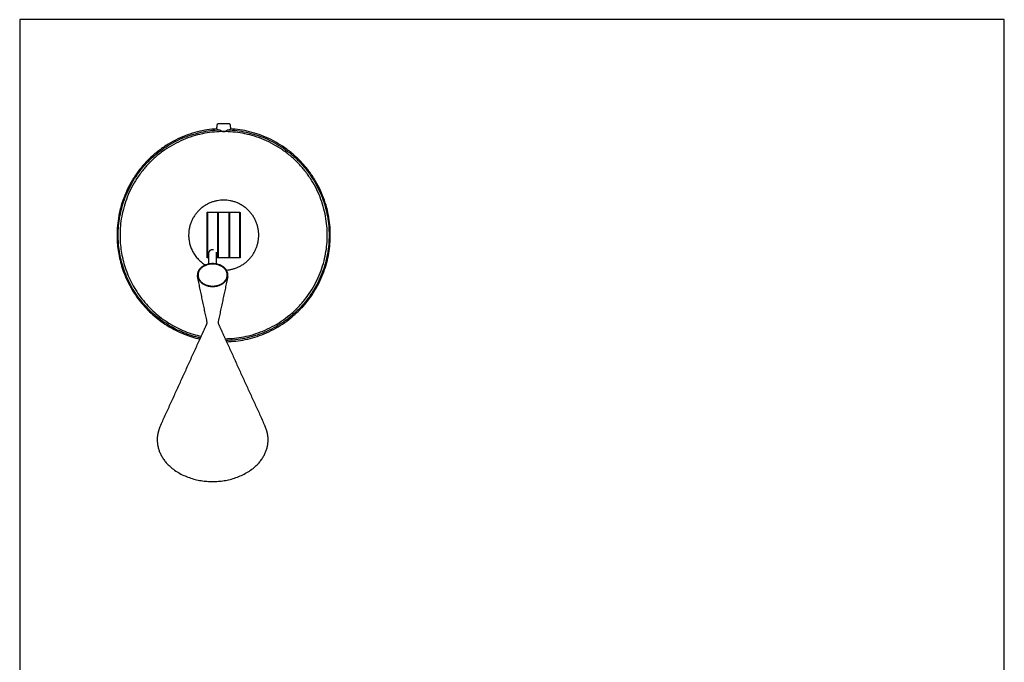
# Model space of a CAD drawing. Header units: millimetres. Extents: x -808 to 808, y -1435 to 1435.
# Tile 4 of 4: x -808 to 808, y 379 to 1435. Entities that reach past the tile are written whole.
import ezdxf

# ---------------------------------------------------------------- set-up
doc = ezdxf.new("R2010")
doc.units = ezdxf.units.MM
for name, color, linetype, true_color in [('Make2D$Visible$Curves$TDL0715_01_ASS01_ADJUSTMENT_MECHANISM$TDL0715_01_PT04_R02_Base Junction', 7, 'Continuous', 0xffffff), ('Make2D$Visible$Curves$TDL0715_01_ASS01_ADJUSTMENT_MECHANISM$TDL0715_01_PT05_R02_Thumb Nut', 7, 'Continuous', 0xffffff), ('Make2D$Visible$Curves$TDL0715_01_ASS01_ADJUSTMENT_MECHANISM$TDL0715_01_PT06_R02_Shade Junction', 7, 'Continuous', 0xffffff), ('Make2D$Visible$Curves$TDL0715_01_PT01_R03_Cast_Base', 7, 'Continuous', 0xffffff), ('Make2D$Visible$Curves$TDL0715_01_PT07_R01_SHADE_TUBE', 7, 'Continuous', 0xffffff), ('Make2D$Visible$Curves$TDL0715_01_PT12_R02_Beat_Floor_Shade', 7, 'Continuous', 0x0f0f0f), ('TDL0715_01_PT01_R03_Cast_Base', 7, 'Continuous', 0xffffff)]:
    doc.layers.add(name, color=color, linetype=linetype, true_color=true_color)

msp = doc.modelspace()

# ---------------------------------------------------------------- linework, layer by layer
at = {"layer": 'Make2D$Visible$Curves$TDL0715_01_ASS01_ADJUSTMENT_MECHANISM$TDL0715_01_PT04_R02_Base Junction', "color": 18, "true_color": 0x000000}
for points in [[(-482.3, 1116.1), (-482.2, 1116.1), (-482.1, 1116.1)], [(-482.1, 1118.3), (-473.1, 1118.3), (-464.1, 1118.3)], [(-464.1, 1116.1), (-464, 1116.1), (-463.9, 1116.1)], [(-463.9, 1116.1), (-463.9, 1116.1), (-463.9, 1116.1)], [(-482.3, 1045.5), (-482.2, 1045.5), (-482.1, 1045.5)], [(-464.1, 1043.3), (-473.1, 1043.3), (-482.1, 1043.3)], [(-464.1, 1045.5), (-464, 1045.5), (-463.9, 1045.5)]]:
    msp.add_open_spline(points, degree=2, dxfattribs=at)
for points in [[(-482.1, 1118.3), (-482.1, 1118.3), (-482.1, 1080.8), (-482.1, 1043.3), (-482.1, 1043.3)], [(-464.1, 1118.3), (-464.1, 1118.3), (-464.1, 1080.8), (-464.1, 1043.3), (-464.1, 1043.3)]]:
    msp.add_rational_spline(points, [1, 0.707106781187, 1, 0.707106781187, 1], degree=2, knots=[0, 0, 0, 58.904862, 58.904862, 117.809725, 117.809725, 117.809725], dxfattribs=at)
at = {"layer": 'Make2D$Visible$Curves$TDL0715_01_ASS01_ADJUSTMENT_MECHANISM$TDL0715_01_PT05_R02_Thumb Nut', "color": 18, "true_color": 0x000000}
for points in [[(-463.9, 1118), (-463.8, 1118.1), (-463.7, 1118.3)], [(-463.7, 1118.3), (-455, 1118.3), (-446.4, 1118.3)], [(-446.4, 1118.3), (-446.2, 1118.1), (-446.1, 1118)], [(-463.7, 1043.3), (-463.8, 1043.4), (-463.9, 1043.5)], [(-446.4, 1043.3), (-455, 1043.3), (-463.7, 1043.3)], [(-446.1, 1043.5), (-446.2, 1043.4), (-446.4, 1043.3)]]:
    msp.add_open_spline(points, degree=2, dxfattribs=at)
for points, weights in [([(-463.9, 1116.1), (-463.9, 1118), (-463.9, 1118)], [0.921778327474, 0.947510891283, 1]), ([(-463.9, 1090.5), (-463.9, 1109.7), (-463.9, 1116.1)], [1, 0.846683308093, 0.921648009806]), ([(-463.9, 1116.1), (-463.9, 1116.1), (-463.9, 1116.1)], [0.921648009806, 0.921713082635, 0.921778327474]), ([(-463.7, 1118.3), (-463.7, 1118.3), (-463.7, 1090.5)], [0.914266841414, 0.759259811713, 1]), ([(-446.4, 1090.5), (-446.4, 1118.3), (-446.4, 1118.3)], [1, 0.759259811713, 0.914266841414]), ([(-446.1, 1118), (-446.1, 1118), (-446.1, 1090.5)], [1, 0.794061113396, 1])]:
    msp.add_rational_spline(points, weights, degree=2, dxfattribs=at)
for points, weights, knots in [([(-463.9, 1043.5), (-463.9, 1043.5), (-463.9, 1058.1), (-463.9, 1072.7), (-463.9, 1090.5)], [1, 0.896615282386, 1, 0.896615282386, 1], [48.673453, 48.673453, 48.673453, 82.84889, 82.84889, 117.024326, 117.024326, 117.024326]), ([(-463.7, 1090.5), (-463.7, 1054.3), (-463.7, 1044.6), (-463.7, 1043.3), (-463.7, 1043.3)], [1, 0.707106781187, 1, 0.947846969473, 0.914266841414], [0, 0, 0, 58.904862, 58.904862, 69.393555, 69.393555, 69.393555]), ([(-446.4, 1043.3), (-446.4, 1043.3), (-446.4, 1044.6), (-446.4, 1054.3), (-446.4, 1090.5)], [0.914266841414, 0.947846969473, 1, 0.707106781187, 1], [48.416169, 48.416169, 48.416169, 58.904862, 58.904862, 117.809725, 117.809725, 117.809725]), ([(-446.1, 1090.5), (-446.1, 1072.7), (-446.1, 1058.1), (-446.1, 1043.5), (-446.1, 1043.5)], [1, 0.896615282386, 1, 0.896615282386, 1], [0, 0, 0, 34.175437, 34.175437, 68.350873, 68.350873, 68.350873])]:
    msp.add_rational_spline(points, weights, degree=2, knots=knots, dxfattribs=at)
at = {"layer": 'Make2D$Visible$Curves$TDL0715_01_ASS01_ADJUSTMENT_MECHANISM$TDL0715_01_PT06_R02_Shade Junction', "color": 18, "true_color": 0x000000}
for points in [[(-500.1, 1118), (-500, 1118.1), (-499.9, 1118.3)], [(-499.9, 1118.3), (-491.2, 1118.3), (-482.6, 1118.3)], [(-482.6, 1118.3), (-482.4, 1118.1), (-482.3, 1118)], [(-499.9, 1043.3), (-500, 1043.4), (-500.1, 1043.5)], [(-497.2, 1043.3), (-498.5, 1043.3), (-499.9, 1043.3)], [(-482.6, 1043.3), (-483.9, 1043.3), (-485.2, 1043.3)], [(-482.3, 1043.5), (-482.4, 1043.4), (-482.6, 1043.3)]]:
    msp.add_open_spline(points, degree=2, dxfattribs=at)
for points, weights in [([(-500.1, 1108), (-500.1, 1118), (-500.1, 1118)], [0.981111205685, 0.921761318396, 1]), ([(-499.9, 1118.3), (-499.9, 1118.3), (-499.9, 1105.5)], [0.854447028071, 0.842113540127, 1]), ([(-482.6, 1105.5), (-482.6, 1118.3), (-482.6, 1118.3)], [1, 0.842113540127, 0.854447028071]), ([(-482.3, 1118), (-482.3, 1118), (-482.3, 1105.3)], [1, 0.911020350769, 1]), ([(-500.1, 1106.1), (-500.1, 1107.1), (-500.1, 1108)], [0.994220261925, 0.986990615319, 0.981111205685]), ([(-500.1, 1105.3), (-500.1, 1105.7), (-500.1, 1106.1)], [1, 0.997009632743, 0.994220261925])]:
    msp.add_rational_spline(points, weights, degree=2, dxfattribs=at)
for points, weights, knots in [([(-500.1, 1043.5), (-500.1, 1043.5), (-500.1, 1065.4), (-500.1, 1087.3), (-500.1, 1105.3)], [1, 0.84034558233, 1, 0.84034558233, 1], [31.665821, 31.665821, 31.665821, 74.345074, 74.345074, 117.024326, 117.024326, 117.024326]), ([(-499.9, 1105.5), (-499.9, 1077.3), (-499.9, 1052.6), (-499.9, 1043.3), (-499.9, 1043.3)], [1, 0.707106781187, 1, 0.86499324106, 0.854447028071], [0, 0, 0, 58.904862, 58.904862, 86.056582, 86.056582, 86.056582]), ([(-482.6, 1043.3), (-482.6, 1043.3), (-482.6, 1052.6), (-482.6, 1077.3), (-482.6, 1105.5)], [0.854447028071, 0.86499324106, 1, 0.707106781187, 1], [31.753143, 31.753143, 31.753143, 58.904862, 58.904862, 117.809725, 117.809725, 117.809725]), ([(-482.3, 1105.3), (-482.3, 1087.3), (-482.3, 1065.4), (-482.3, 1043.5), (-482.3, 1043.5)], [1, 0.84034558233, 1, 0.84034558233, 1], [0, 0, 0, 42.679253, 42.679253, 85.358505, 85.358505, 85.358505])]:
    msp.add_rational_spline(points, weights, degree=2, knots=knots, dxfattribs=at)
at = {"layer": 'Make2D$Visible$Curves$TDL0715_01_PT01_R03_Cast_Base', "color": 18, "true_color": 0x000000}
for points, degree in [([(-484.4, 1255.4), (-483.9, 1259.1), (-483.4, 1262.9)], 2), ([(-483.4, 1262.9), (-483.3, 1263), (-483.3, 1263.2), (-483.1, 1263.3), (-483, 1263.3), (-482.9, 1263.3)], 5), ([(-481.7, 1263.3), (-482.3, 1263.3), (-482.9, 1263.3)], 2), ([(-463.4, 1263.3), (-463.9, 1263.3), (-464.5, 1263.3)], 2), ([(-463.4, 1263.3), (-463.2, 1263.3), (-463.1, 1263.3), (-463, 1263.2), (-462.9, 1263), (-462.9, 1262.9)], 5), ([(-462.9, 1262.9), (-462.3, 1259.1), (-461.8, 1255.4)], 2), ([(-484.4, 1255.4), (-484.1, 1255), (-483.7, 1254.6), (-483.4, 1254.3)], 3), ([(-462.8, 1254.3), (-462.5, 1254.6), (-462.2, 1255), (-461.8, 1255.4)], 3), ([(-463.9, 1116.1), (-463.9, 1116.1), (-463.9, 1116.1), (-463.9, 1116.1), (-463.9, 1116.1), (-463.9, 1116.1)], 5)]:
    msp.add_open_spline(points, degree=degree, dxfattribs=at)
for points, weights, knots in [([(-464.5, 1263.3), (-465.3, 1263.3), (-473.1, 1263.3), (-480.9, 1263.3), (-481.7, 1263.3)], [1, 0.743144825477, 1, 0.743144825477, 1], [-25.310451, -25.310451, -25.310451, -12.655226, -12.655226, 0, 0, 0]), ([(-484.4, 1255.4), (-653.5, 1244.5), (-648, 1075.1), (-643.7, 940.2), (-512, 910.1)], [1, 0.718436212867, 1, 0.762012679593, 0.926335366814], [0, 0, 0, 269.235667, 269.235667, 496.802839, 496.802839, 496.802839]), ([(-468.4, 905.8), (-303.5, 910.2), (-298.2, 1075.1), (-292.7, 1244.5), (-461.8, 1255.4)], [0.989460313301, 0.723808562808, 1, 0.718436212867, 1], [543.608458, 543.608458, 543.608458, 807.707, 807.707, 1076.942666, 1076.942666, 1076.942666]), ([(-415.6, 1080.8), (-415.6, 1138.3), (-473.1, 1138.3), (-530.6, 1138.3), (-530.6, 1080.8)], [1, 0.707106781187, 1, 0.707106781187, 1], [0, 0, 0, 90.320789, 90.320789, 180.641578, 180.641578, 180.641578])]:
    msp.add_rational_spline(points, weights, degree=2, knots=knots, dxfattribs=at)
for points, weights in [([(-646.2, 1080.8), (-646.2, 1247.8), (-479.3, 1253.7)], [1, 0.719587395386, 1]), ([(-473.1, 1250.8), (-643.2, 1250.8), (-643.2, 1080.8)], [1, 0.707106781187, 1]), ([(-303.1, 1080.8), (-303.1, 1250.8), (-473.1, 1250.8)], [1, 0.707106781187, 1]), ([(-466.9, 1253.7), (-300.1, 1247.8), (-300.1, 1080.8)], [1, 0.719587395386, 1]), ([(-482.1, 1105.9), (-482.2, 1105.8), (-482.3, 1105.8)], [0.99056299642, 0.98934616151, 0.988146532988]), ([(-463.9, 1105.8), (-464, 1105.8), (-464.1, 1105.9)], [0.954548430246, 0.954175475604, 0.953817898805]), ([(-511.2, 911.9), (-646.2, 942.4), (-646.2, 1080.8)], [0.925076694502, 0.751209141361, 1]), ([(-643.2, 1080.8), (-643.2, 944.3), (-509.9, 914.7)], [1, 0.75050506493, 0.92606416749]), ([(-530.6, 1080.8), (-530.6, 1048.6), (-503.2, 1031.8)], [1, 0.811830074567, 0.865440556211]), ([(-470.7, 910.7), (-303.1, 913.1), (-303.1, 1080.8)], [0.994135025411, 0.710069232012, 1]), ([(-300.1, 1080.8), (-300.1, 911.5), (-469.3, 907.7)], [1, 0.711625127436, 0.991102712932]), ([(-468.7, 1023.4), (-415.6, 1027.5), (-415.6, 1080.8)], [0.970324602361, 0.722783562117, 1]), ([(-482.3, 1055.7), (-482.2, 1055.7), (-482.1, 1055.6)], [0.954550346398, 0.954177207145, 0.953819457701]), ([(-464.1, 1055.6), (-464, 1055.7), (-463.9, 1055.7)], [0.99056299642, 0.98934616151, 0.988146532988])]:
    msp.add_rational_spline(points, weights, degree=2, dxfattribs=at)
for points, knots in [([(-483.4, 1254.3), (-483.3, 1254.2), (-483.1, 1254.1), (-482.6, 1254), (-482.4, 1254), (-481.8, 1253.9), (-481.5, 1253.8), (-480.6, 1253.8), (-480, 1253.7), (-479.3, 1253.7)], [0, 0, 0, 0, 0.298823, 0.298823, 0.499014, 0.499014, 0.699204, 0.699204, 1, 1, 1, 1]), ([(-479.3, 1253.7), (-479, 1253.4), (-478.7, 1253.1), (-478, 1252.5), (-477.6, 1252.2), (-476.6, 1251.6), (-475.9, 1251.3), (-474.8, 1251), (-474.5, 1250.9), (-473.8, 1250.8), (-473.5, 1250.8), (-473.1, 1250.8)], [0.0000507, 0.0000507, 0.0000507, 0.0000507, 0.2059028, 0.2059028, 0.4118055, 0.4118055, 0.7267655, 0.7267655, 0.8633827, 0.8633827, 1, 1, 1, 1]), ([(-473.1, 1250.8), (-473, 1250.8), (-472.9, 1250.8), (-472.1, 1250.9), (-471.4, 1251), (-470.2, 1251.4), (-469.6, 1251.6), (-468.6, 1252.2), (-468.3, 1252.5), (-467.6, 1253.1), (-467.2, 1253.4), (-466.9, 1253.7)], [0, 0, 0, 0, 0.0440425, 0.0440425, 0.3135582, 0.3135582, 0.5876805, 0.5876805, 0.7938402, 0.7938402, 0.9999493, 0.9999493, 0.9999493, 0.9999493]), ([(-466.9, 1253.7), (-466.4, 1253.7), (-465.9, 1253.8), (-465, 1253.8), (-464.7, 1253.8), (-464.1, 1253.9), (-463.8, 1254), (-463.2, 1254.1), (-462.9, 1254.2), (-462.8, 1254.3)], [0, 0, 0, 0, 0.241485, 0.241485, 0.441737, 0.441737, 0.641989, 0.641989, 1, 1, 1, 1])]:
    msp.add_open_spline(points, degree=3, knots=knots, dxfattribs=at)
at = {"layer": 'Make2D$Visible$Curves$TDL0715_01_PT07_R01_SHADE_TUBE', "color": 18, "true_color": 0x000000}
for points, weights, knots in [([(-494.7, 1056), (-496, 1055.3), (-496.7, 1054.3), (-497.2, 1053.5), (-497.2, 1052.7)], [0.933012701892, 0.933012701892, 1, 0.946259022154, 0.935632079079], [0.925, 0.925, 0.925, 0.93333333, 0.93333333, 0.9400188, 0.9400188, 0.9400188]), ([(-489.6, 1056.7), (-490.7, 1056.9), (-491.8, 1056.8), (-493.4, 1056.6), (-494.7, 1056)], [0.937467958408, 0.950288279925, 1, 0.933012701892, 0.933012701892], [0.91048244, 0.91048244, 0.91048244, 0.91666667, 0.91666667, 0.925, 0.925, 0.925])]:
    msp.add_rational_spline(points, weights, degree=2, knots=knots, dxfattribs=at)
for points, weights in [([(-497.2, 1053.4), (-497.2, 1053.4), (-497.2, 1053.5)], [0.935632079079, 0.935920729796, 0.936241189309]), ([(-497.2, 1053), (-497.2, 1053.2), (-497.2, 1053.4)], [0.933065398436, 0.933384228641, 0.935632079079])]:
    msp.add_rational_spline(points, weights, degree=2, dxfattribs=at)
for points in [[(-497.2, 1033.5), (-497.2, 1043.1), (-497.2, 1052.7)], [(-485.2, 1053.1), (-485.2, 1044.8), (-485.2, 1036.5)], [(-485.2, 1036.5), (-485.2, 1035), (-485.2, 1033.5)]]:
    msp.add_open_spline(points, degree=2, dxfattribs=at)
at = {"layer": 'Make2D$Visible$Curves$TDL0715_01_PT12_R02_Beat_Floor_Shade', "color": 18, "true_color": 0x000000}
for points, weights, knots in [([(-466.2, 1015.3), (-466.2, 1034), (-491.2, 1034), (-516.2, 1034), (-516.2, 1015.3)], [1, 0.707106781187, 1, 0.707106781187, 1], [0, 0, 0, 39.269908, 39.269908, 78.539816, 78.539816, 78.539816]), ([(-467.2, 1015.3), (-467.2, 1033.3), (-491.2, 1033.3), (-515.2, 1033.3), (-515.2, 1015.3)], [1, 0.707106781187, 1, 0.707106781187, 1], [0, 0, 0, 37.684332, 37.684332, 75.368665, 75.368665, 75.368665]), ([(-515.9, 1012.3), (-512.6, 996.5), (-491.2, 996.5), (-469.9, 996.5), (-466.5, 1012.3)], [1, 0.760443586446, 1, 0.760443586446, 1], [3.929887, 3.929887, 3.929887, 39.269908, 39.269908, 74.609929, 74.609929, 74.609929]), ([(-514.9, 1012.4), (-511.7, 997.2), (-491.2, 997.2), (-470.7, 997.2), (-467.5, 1012.4)], [1, 0.760443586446, 1, 0.760443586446, 1], [3.771213, 3.771213, 3.771213, 37.684332, 37.684332, 71.597452, 71.597452, 71.597452]), ([(-582.2, 744.7), (-582.2, 676.3), (-491.2, 676.3), (-400.2, 676.3), (-400.2, 744.7)], [1, 0.707106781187, 1, 0.707106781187, 1], [0, 0, 0, 142.942466, 142.942466, 285.884931, 285.884931, 285.884931])]:
    msp.add_rational_spline(points, weights, degree=2, knots=knots, dxfattribs=at)
for points in [[(-515, 1009.5), (-515.6, 1012.4), (-516.2, 1015.3)], [(-500.5, 939.1), (-508.2, 975.7), (-515.9, 1012.3)], [(-466.5, 1012.3), (-474.2, 975.7), (-482, 939.1)], [(-467.4, 1009.5), (-466.8, 1012.4), (-466.2, 1015.3)], [(-511.2, 911.9), (-506, 923.3), (-500.9, 934.6)], [(-481.5, 934.6), (-475.4, 921.2), (-469.3, 907.7)], [(-577.3, 766.8), (-544.2, 839.4), (-511.2, 911.9)], [(-469.3, 907.7), (-437.2, 837.3), (-405.1, 766.8)]]:
    msp.add_open_spline(points, degree=2, dxfattribs=at)
for points, weights in [([(-516.2, 1015.3), (-516.2, 1013.8), (-515.9, 1012.3)], [1, 0.996912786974, 1]), ([(-515.2, 1015.3), (-515.2, 1013.8), (-514.9, 1012.4)], [1, 0.996912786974, 1]), ([(-467.5, 1012.4), (-467.2, 1013.8), (-467.2, 1015.3)], [1, 0.996912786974, 1]), ([(-466.5, 1012.3), (-466.2, 1013.8), (-466.2, 1015.3)], [1, 0.996912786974, 1]), ([(-577.3, 766.8), (-582.2, 756.1), (-582.2, 744.7)], [1, 0.986431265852, 1]), ([(-400.2, 744.7), (-400.2, 756.1), (-405.1, 766.8)], [1, 0.986431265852, 1])]:
    msp.add_rational_spline(points, weights, degree=2, dxfattribs=at)
for points, knots in [([(-500.9, 934.6), (-500.8, 934.8), (-500.6, 935.1), (-500.5, 935.6), (-500.5, 935.7), (-500.4, 936), (-500.4, 936.1), (-500.4, 936.3), (-500.4, 936.5), (-500.2, 937.5), (-500.3, 938.3), (-500.5, 939.1)], [0, 0, 0, 0, 3.316405, 3.316405, 4.411202, 4.411202, 5.249955, 5.249955, 6.591939, 6.591939, 13.23746, 13.23746, 13.23746, 13.23746]), ([(-482, 939.1), (-482.1, 938.3), (-482.2, 937.5), (-482.1, 936.5), (-482, 936.3), (-482, 935.9), (-481.9, 935.8), (-481.9, 935.4), (-481.8, 935.3), (-481.8, 935.1), (-481.8, 935.1), (-481.7, 934.9), (-481.6, 934.8), (-481.6, 934.7), (-481.6, 934.6), (-481.6, 934.6), (-481.5, 934.6)], [0, 0, 0, 0, 6.647549, 6.647549, 8.03742, 8.03742, 9.713092, 9.713092, 11.022468, 11.022468, 11.315559, 11.315559, 12.839059, 12.839059, 12.839059, 13.236404, 13.236404, 13.236404, 13.236404])]:
    msp.add_open_spline(points, degree=3, knots=knots, dxfattribs=at)
at = {"layer": 'TDL0715_01_PT01_R03_Cast_Base', "color": 18, "true_color": 0x000000}
msp.add_lwpolyline([(-807.8, -1434.6), (807.8, -1434.6), (807.8, 1434.6), (-807.8, 1434.6)], close=True, dxfattribs=at)

doc.saveas('drawing.dxf')
